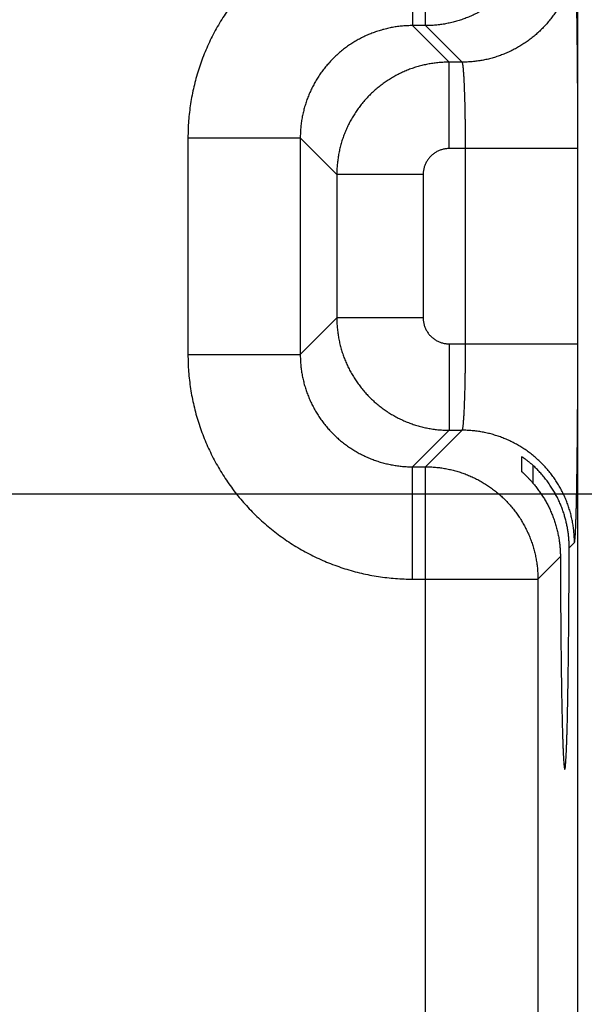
# Model space of a CAD drawing. Header units: inches. Extents: x 0 to 34, y 0 to 22.
# Tile 48 of 80: x 18.063 to 18.455, y 14.868 to 15.551. Entities that reach past the tile are written whole.
import ezdxf

# ---------------------------------------------------------------- set-up
doc = ezdxf.new("R2010")
doc.units = ezdxf.units.IN
doc.header["$LTSCALE"] = 1.87
doc.header["$MEASUREMENT"] = 0
doc.layers.get('0').update_dxf_attribs({"linetype": 'CONTINUOUS'})
doc.layers.add('DIMENSIONS', color=7, linetype='CONTINUOUS')
doc.styles.get("Standard").update_dxf_attribs({"font": 'txt', "width": 0.8})
doc.dimstyles.new('DIMSTYLE_1', dxfattribs={"dimtxt": 0.125, "dimasz": 0.18, "dimexe": 0.18, "dimexo": 0.0625, "dimgap": 0.09, "dimtad": 0, "dimtih": 1, "dimtoh": 1, "dimdec": 3, "dimzin": 4, "dimdsep": 46, "dimtxsty": 'STANDARD', "dimblk": '_FILLED', "dimblk1": '_FILLED', "dimblk2": '_FILLED', "dimcen": 0.09, "dimadec": 0, "dimazin": 0, "dimtp": 0.01, "dimtm": 0.01, "dimtfac": 1, "dimtdec": 3, "dimtofl": 0, "dimtmove": 0, "dimatfit": 3, "dimldrblk": '_FILLED', "dimfxl": 1, "dimtolj": 1, "dimtzin": 4, "dimarcsym": 0})

# ---------------------------------------------------------------- blocks, each defined once
blk = doc.blocks.new('*D5')
at = {"layer": 'DIMENSIONS', "color": 2, "linetype": 'CONTINUOUS'}
blk.add_line((17.71474, 15.22208), (19.28459, 15.22208), dxfattribs=at)
at = {"layer": 'DIMENSIONS', "color": 2, "linetype": 'CONTINUOUS', "width": 0.8}
for s, p in [('[', (19.97209, 15.15958)), (']', (20.57209, 15.15958)), ('1.669', (19.34709, 15.15958)), ('42.39', (20.07209, 15.15958))]:
    blk.add_text(s, height=0.125, dxfattribs=at).set_placement(p)
blk = doc.blocks.new('_FILLED')
at = {"color": 0, "linetype": 'BYBLOCK'}
blk.add_solid([(0, 0), (-1, 0.1736), (-1, -0.1736)], dxfattribs=at)
blk = doc.blocks.new('*D6')
at = {"layer": 'DIMENSIONS', "color": 2, "linetype": 'CONTINUOUS'}
blk.add_line((17.71474, 14.29208), (19.2843, 14.29208), dxfattribs=at)
at = {"layer": 'DIMENSIONS', "color": 2, "linetype": 'CONTINUOUS', "width": 0.8}
for s, p in [('[', (19.9718, 14.22958)), (']', (20.5718, 14.22958)), ('2.599', (19.3468, 14.22958)), ('66.01', (20.0718, 14.22958))]:
    blk.add_text(s, height=0.125, dxfattribs=at).set_placement(p)
blk = doc.blocks.new('*D7')
at = {"layer": 'DIMENSIONS', "color": 2, "linetype": 'CONTINUOUS'}
blk.add_line((17.71474, 13.36208), (19.28402, 13.36208), dxfattribs=at)
at = {"layer": 'DIMENSIONS', "color": 2, "linetype": 'CONTINUOUS', "width": 0.8}
for s, p in [('[', (19.97152, 13.29958)), (']', (20.57152, 13.29958)), ('3.529', (19.34652, 13.29958)), ('89.64', (20.07152, 13.29958))]:
    blk.add_text(s, height=0.125, dxfattribs=at).set_placement(p)
blk = doc.blocks.new('*D8')
at = {"layer": 'DIMENSIONS', "color": 2, "linetype": 'CONTINUOUS'}
blk.add_line((18.03939, 12.68508), (19.28381, 12.68508), dxfattribs=at)
at = {"layer": 'DIMENSIONS', "color": 2, "linetype": 'CONTINUOUS', "width": 0.8}
for s, p in [('[', (19.97131, 12.62258)), (']', (20.67131, 12.62258)), ('4.206', (19.34631, 12.62258)), ('106.83', (20.07131, 12.62258))]:
    blk.add_text(s, height=0.125, dxfattribs=at).set_placement(p)

msp = doc.modelspace()

# ---------------------------------------------------------------- linework, layer by layer
at = {"color": 7, "linetype": 'CONTINUOUS'}
for p, q in [((18.45096, 12.9164), (18.45096, 16.58677)), ((18.34516, 15.54723), (18.34516, 16.17094)), ((18.33613, 15.62521), (18.33613, 15.54723)), ((18.34516, 15.54723), (18.33613, 15.54723)), ((18.33613, 15.54723), (18.3615, 15.52186)), ((18.37053, 15.52186), (18.34516, 15.54723)), ((18.3615, 15.46187), (18.3615, 15.52186)), ((18.37053, 15.52186), (18.3615, 15.52186)), ((18.18016, 15.46924), (18.18016, 15.31893)), ((18.18016, 15.46924), (18.25814, 15.46924)), ((18.25814, 15.46924), (18.25814, 15.31893)), ((18.25814, 15.46924), (18.28351, 15.44387)), ((18.45088, 15.46187), (18.3615, 15.46187)), ((18.37289, 15.3263), (18.37289, 15.46187)), ((18.45088, 15.3263), (18.45088, 15.46187)), ((18.28351, 15.44387), (18.28351, 15.3443)), ((18.3435, 15.44387), (18.28351, 15.44387)), ((18.3435, 15.44387), (18.3435, 15.3443)), ((18.25814, 15.31893), (18.28351, 15.3443)), ((18.3435, 15.3443), (18.28351, 15.3443)), ((18.3615, 15.3263), (18.45088, 15.3263)), ((18.3615, 15.3263), (18.3615, 15.26631)), ((18.18016, 15.31893), (18.25814, 15.31893)), ((18.33613, 15.24094), (18.3615, 15.26631)), ((18.34516, 15.24094), (18.37053, 15.26631)), ((18.3615, 15.26631), (18.37053, 15.26631)), ((18.41192, 15.23769), (18.41192, 15.24798)), ((18.33613, 15.24094), (18.34516, 15.24094)), ((18.33613, 15.16295), (18.33613, 15.24094)), ((18.34516, 14.61723), (18.34516, 15.24094)), ((18.41966, 15.24201), (18.41966, 15.22964)), ((18.44486, 15.18466), (18.44851, 15.18832)), ((18.42314, 15.16295), (18.43875, 15.17855)), ((18.33613, 15.16295), (18.42314, 15.16295)), ((18.42314, 15.16295), (18.42314, 14.69521))]:
    msp.add_line(p, q, dxfattribs=at)
for points, knots in [([(18.33613, 15.62521), (18.33414, 15.62521), (18.33016, 15.62514), (18.32419, 15.62479), (18.31824, 15.62422), (18.31231, 15.62342), (18.30642, 15.6224), (18.30058, 15.62115), (18.29479, 15.61968), (18.28905, 15.61798), (18.28339, 15.61607), (18.2778, 15.61394), (18.2723, 15.6116), (18.26689, 15.60905), (18.26158, 15.60629), (18.25639, 15.60334), (18.25131, 15.60018), (18.24636, 15.59684), (18.24154, 15.59331), (18.23686, 15.5896), (18.23232, 15.5857), (18.22793, 15.58164), (18.22371, 15.57742), (18.21965, 15.57303), (18.21576, 15.56849), (18.21204, 15.56381), (18.20851, 15.55899), (18.20517, 15.55403), (18.20202, 15.54895), (18.19906, 15.54375), (18.19631, 15.53845), (18.19376, 15.53304), (18.19142, 15.52754), (18.18929, 15.52195), (18.18738, 15.51628), (18.18569, 15.51055), (18.18421, 15.50476), (18.18297, 15.49891), (18.18194, 15.49302), (18.18114, 15.4871), (18.18057, 15.48115), (18.18023, 15.4752), (18.18016, 15.47122), (18.18016, 15.46924)], [0, 0, 0, 0, 0.024385, 0.048782, 0.073183, 0.097584, 0.121978, 0.146366, 0.170753, 0.195142, 0.219541, 0.243952, 0.268362, 0.292759, 0.317145, 0.34153, 0.36592, 0.390311, 0.4147, 0.439087, 0.463472, 0.48786, 0.512255, 0.536655, 0.561049, 0.585432, 0.609818, 0.634218, 0.658621, 0.683012, 0.707393, 0.731782, 0.756188, 0.780599, 0.805004, 0.829401, 0.853789, 0.878175, 0.902566, 0.926961, 0.951343, 0.975695, 1, 1, 1, 1]), ([(18.42314, 15.62521), (18.42314, 15.62405), (18.42309, 15.62171), (18.42285, 15.61822), (18.42246, 15.61474), (18.42191, 15.61129), (18.42121, 15.60786), (18.42035, 15.60446), (18.41935, 15.60111), (18.41819, 15.5978), (18.41688, 15.59456), (18.41544, 15.59137), (18.41385, 15.58825), (18.41212, 15.5852), (18.41025, 15.58224), (18.40826, 15.57936), (18.40614, 15.57658), (18.40389, 15.57389), (18.40153, 15.57131), (18.39906, 15.56883), (18.39647, 15.56647), (18.39378, 15.56422), (18.391, 15.5621), (18.38812, 15.56011), (18.38516, 15.55825), (18.38211, 15.55652), (18.37899, 15.55493), (18.3758, 15.55348), (18.37256, 15.55218), (18.36925, 15.55102), (18.3659, 15.55001), (18.3625, 15.54916), (18.35907, 15.54846), (18.35562, 15.54791), (18.35214, 15.54752), (18.34865, 15.54728), (18.34632, 15.54723), (18.34516, 15.54723)], [0, 0, 0, 0, 0.028572, 0.057143, 0.085716, 0.114289, 0.142862, 0.171435, 0.200009, 0.228583, 0.257158, 0.285732, 0.314307, 0.342882, 0.371457, 0.400033, 0.428608, 0.457184, 0.485759, 0.514335, 0.542911, 0.571486, 0.600061, 0.628636, 0.65721, 0.685786, 0.714361, 0.742935, 0.771508, 0.80008, 0.828652, 0.857229, 0.885804, 0.914368, 0.942921, 0.971462, 1, 1, 1, 1]), ([(18.44851, 15.59985), (18.44851, 15.59868), (18.44846, 15.59635), (18.44822, 15.59285), (18.44783, 15.58938), (18.44728, 15.58592), (18.44658, 15.58249), (18.44572, 15.57909), (18.44472, 15.57574), (18.44356, 15.57244), (18.44226, 15.56919), (18.44081, 15.566), (18.43922, 15.56288), (18.43749, 15.55984), (18.43563, 15.55687), (18.43363, 15.554), (18.43151, 15.55121), (18.42927, 15.54852), (18.42691, 15.54594), (18.42443, 15.54347), (18.42185, 15.5411), (18.41916, 15.53886), (18.41637, 15.53674), (18.4135, 15.53474), (18.41053, 15.53288), (18.40749, 15.53115), (18.40437, 15.52956), (18.40118, 15.52812), (18.39793, 15.52681), (18.39463, 15.52566), (18.39128, 15.52465), (18.38788, 15.52379), (18.38445, 15.52309), (18.381, 15.52254), (18.37752, 15.52215), (18.37403, 15.52191), (18.37169, 15.52186), (18.37053, 15.52186)], [0, 0, 0, 0, 0.028569, 0.057138, 0.085708, 0.114278, 0.142849, 0.17142, 0.199991, 0.228563, 0.257135, 0.285707, 0.314279, 0.342852, 0.371424, 0.399997, 0.42857, 0.457143, 0.485716, 0.514289, 0.542862, 0.571435, 0.600008, 0.628581, 0.657153, 0.685725, 0.714297, 0.742869, 0.771441, 0.800012, 0.828583, 0.857153, 0.885723, 0.914293, 0.942862, 0.971431, 1, 1, 1, 1]), ([(18.45088, 15.46187), (18.45088, 15.46364), (18.45088, 15.4672), (18.45087, 15.47253), (18.45087, 15.47786), (18.45085, 15.48316), (18.45084, 15.48844), (18.45082, 15.49367), (18.45079, 15.49886), (18.45077, 15.50399), (18.45074, 15.50906), (18.4507, 15.51406), (18.45067, 15.51898), (18.45063, 15.52381), (18.45058, 15.52855), (18.45053, 15.53319), (18.45049, 15.53772), (18.45043, 15.54213), (18.45038, 15.54643), (18.45032, 15.5506), (18.45026, 15.55463), (18.45019, 15.55853), (18.45013, 15.56228), (18.45006, 15.56587), (18.44998, 15.56931), (18.44991, 15.57259), (18.44983, 15.5757), (18.44976, 15.57864), (18.44968, 15.5814), (18.4496, 15.58399), (18.44951, 15.58638), (18.44943, 15.58859), (18.44934, 15.59061), (18.44925, 15.59244), (18.44917, 15.59407), (18.44908, 15.5955), (18.44899, 15.59672), (18.4489, 15.59775), (18.44881, 15.59856), (18.44872, 15.59918), (18.44863, 15.59958), (18.44857, 15.59979), (18.44851, 15.59985)], [0, 0, 0, 0, 0.038639, 0.0773, 0.115898, 0.154348, 0.19257, 0.230494, 0.268073, 0.305267, 0.342015, 0.378249, 0.413904, 0.448929, 0.483272, 0.516885, 0.549721, 0.581733, 0.61287, 0.64308, 0.672317, 0.700542, 0.727716, 0.753794, 0.778732, 0.802491, 0.825039, 0.846347, 0.866381, 0.885106, 0.902493, 0.918521, 0.933173, 0.946421, 0.95824, 0.96861, 0.977521, 0.984966, 0.990934, 0.995418, 0.998422, 1, 1, 1, 1]), ([(18.33613, 15.54723), (18.33497, 15.54723), (18.33263, 15.54718), (18.32913, 15.54694), (18.32565, 15.54655), (18.32219, 15.546), (18.31875, 15.5453), (18.31536, 15.54444), (18.312, 15.54344), (18.30869, 15.54228), (18.30545, 15.54098), (18.30226, 15.53953), (18.29914, 15.53794), (18.2961, 15.53621), (18.29314, 15.53435), (18.29027, 15.53236), (18.28748, 15.53025), (18.2848, 15.52801), (18.28222, 15.52565), (18.27975, 15.52318), (18.27739, 15.52059), (18.27514, 15.51791), (18.27302, 15.51512), (18.27103, 15.51225), (18.26916, 15.50928), (18.26744, 15.50624), (18.26585, 15.50312), (18.2644, 15.49993), (18.26309, 15.49668), (18.26194, 15.49337), (18.26093, 15.49001), (18.26007, 15.48662), (18.25937, 15.48318), (18.25882, 15.47972), (18.25843, 15.47624), (18.2582, 15.47274), (18.25814, 15.47041), (18.25814, 15.46924)], [0, 0, 0, 0, 0.028597, 0.057199, 0.085802, 0.114402, 0.142998, 0.17159, 0.200176, 0.228755, 0.257326, 0.285887, 0.314437, 0.342976, 0.371504, 0.400026, 0.428546, 0.457068, 0.485595, 0.514129, 0.542671, 0.571222, 0.599782, 0.628349, 0.656921, 0.685497, 0.714075, 0.742656, 0.77124, 0.799827, 0.828415, 0.857005, 0.885598, 0.914193, 0.942793, 0.971395, 1, 1, 1, 1]), ([(18.3615, 15.52186), (18.36033, 15.52186), (18.358, 15.5218), (18.35451, 15.52157), (18.35103, 15.52117), (18.34757, 15.52063), (18.34414, 15.51992), (18.34074, 15.51907), (18.33739, 15.51806), (18.33408, 15.5169), (18.33083, 15.5156), (18.32764, 15.51415), (18.32453, 15.51256), (18.32148, 15.51083), (18.31852, 15.50897), (18.31565, 15.50697), (18.31286, 15.50485), (18.31018, 15.50261), (18.3076, 15.50025), (18.30512, 15.49778), (18.30276, 15.49519), (18.30052, 15.49251), (18.29839, 15.48972), (18.2964, 15.48684), (18.29454, 15.48388), (18.29281, 15.48083), (18.29122, 15.47771), (18.28977, 15.47452), (18.28846, 15.47127), (18.28731, 15.46797), (18.2863, 15.46461), (18.28545, 15.46122), (18.28474, 15.45779), (18.2842, 15.45433), (18.2838, 15.45086), (18.28357, 15.44737), (18.28351, 15.44503), (18.28351, 15.44387)], [0, 0, 0, 0, 0.028586, 0.057172, 0.085755, 0.114336, 0.142917, 0.1715, 0.20008, 0.228659, 0.257242, 0.285826, 0.3144, 0.342955, 0.371499, 0.400043, 0.428595, 0.457154, 0.485719, 0.514281, 0.542843, 0.571412, 0.599992, 0.628575, 0.657154, 0.685735, 0.714322, 0.74291, 0.77149, 0.800066, 0.828644, 0.857223, 0.885791, 0.914345, 0.942893, 0.971443, 1, 1, 1, 1]), ([(18.37289, 15.46187), (18.37289, 15.46284), (18.37289, 15.46477), (18.37288, 15.46768), (18.37287, 15.47056), (18.37285, 15.47343), (18.37282, 15.47627), (18.37279, 15.47907), (18.37276, 15.48184), (18.37271, 15.48456), (18.37267, 15.48723), (18.37262, 15.48983), (18.37256, 15.49237), (18.3725, 15.49484), (18.37243, 15.49723), (18.37236, 15.49954), (18.37228, 15.50175), (18.37221, 15.50388), (18.37212, 15.5059), (18.37203, 15.50782), (18.37194, 15.50964), (18.37185, 15.51134), (18.37175, 15.51292), (18.37165, 15.51439), (18.37155, 15.51573), (18.37144, 15.51695), (18.37133, 15.51803), (18.37122, 15.51898), (18.37111, 15.5198), (18.371, 15.52048), (18.37089, 15.52103), (18.37078, 15.52143), (18.37067, 15.5217), (18.37058, 15.52183), (18.37053, 15.52186)], [0, 0, 0, 0, 0.048389, 0.096657, 0.144691, 0.192381, 0.23962, 0.286302, 0.33232, 0.37757, 0.421943, 0.465325, 0.507605, 0.548675, 0.588436, 0.62681, 0.663723, 0.699086, 0.732815, 0.764822, 0.795029, 0.823375, 0.849802, 0.874244, 0.896638, 0.916927, 0.935064, 0.95101, 0.964734, 0.976214, 0.985439, 0.992415, 0.997194, 1, 1, 1, 1]), ([(18.3615, 15.46187), (18.36111, 15.46187), (18.36033, 15.46184), (18.35917, 15.46173), (18.35801, 15.46154), (18.35686, 15.46127), (18.35573, 15.46093), (18.35462, 15.46051), (18.35355, 15.46003), (18.35251, 15.45947), (18.3515, 15.45885), (18.35054, 15.45816), (18.34963, 15.45741), (18.34877, 15.45661), (18.34796, 15.45574), (18.34721, 15.45483), (18.34653, 15.45387), (18.3459, 15.45287), (18.34535, 15.45183), (18.34486, 15.45075), (18.34444, 15.44965), (18.3441, 15.44852), (18.34383, 15.44737), (18.34364, 15.4462), (18.34353, 15.44504), (18.3435, 15.44426), (18.3435, 15.44387)], [0, 0, 0, 0, 0.041209, 0.082654, 0.124271, 0.165999, 0.207783, 0.249565, 0.291302, 0.333007, 0.374707, 0.416423, 0.458157, 0.499901, 0.541649, 0.583392, 0.625119, 0.666826, 0.70854, 0.750291, 0.792097, 0.833909, 0.875666, 0.917308, 0.958775, 1, 1, 1, 1]), ([(18.28351, 15.3443), (18.28351, 15.34313), (18.28357, 15.34079), (18.2838, 15.3373), (18.2842, 15.33382), (18.28475, 15.33036), (18.28545, 15.32693), (18.28631, 15.32354), (18.28731, 15.32018), (18.28847, 15.31688), (18.28978, 15.31363), (18.29123, 15.31044), (18.29282, 15.30732), (18.29454, 15.30428), (18.2964, 15.30132), (18.2984, 15.29844), (18.30052, 15.29566), (18.30276, 15.29297), (18.30512, 15.29039), (18.3076, 15.28791), (18.31018, 15.28555), (18.31287, 15.28331), (18.31565, 15.28119), (18.31853, 15.27919), (18.32149, 15.27733), (18.32454, 15.2756), (18.32766, 15.27401), (18.33085, 15.27256), (18.3341, 15.27126), (18.3374, 15.2701), (18.34076, 15.2691), (18.34415, 15.26824), (18.34758, 15.26754), (18.35104, 15.26699), (18.35451, 15.2666), (18.358, 15.26636), (18.36034, 15.26631), (18.3615, 15.26631)], [0, 0, 0, 0, 0.028586, 0.057172, 0.085755, 0.114336, 0.142917, 0.1715, 0.20008, 0.228659, 0.257242, 0.285826, 0.3144, 0.342955, 0.371499, 0.400043, 0.428595, 0.457154, 0.485719, 0.514281, 0.542843, 0.571412, 0.599992, 0.628575, 0.657154, 0.685735, 0.714322, 0.74291, 0.77149, 0.800066, 0.828644, 0.857223, 0.885791, 0.914345, 0.942893, 0.971443, 1, 1, 1, 1]), ([(18.3435, 15.3443), (18.3435, 15.34391), (18.34353, 15.34313), (18.34364, 15.34196), (18.34383, 15.3408), (18.3441, 15.33965), (18.34444, 15.33852), (18.34486, 15.33742), (18.34534, 15.33634), (18.3459, 15.3353), (18.34652, 15.3343), (18.34721, 15.33334), (18.34796, 15.33242), (18.34876, 15.33156), (18.34963, 15.33076), (18.35054, 15.33001), (18.3515, 15.32932), (18.3525, 15.3287), (18.35354, 15.32814), (18.35462, 15.32765), (18.35572, 15.32724), (18.35686, 15.3269), (18.35801, 15.32663), (18.35917, 15.32644), (18.36033, 15.32632), (18.36111, 15.3263), (18.3615, 15.3263)], [0, 0, 0, 0, 0.041209, 0.082654, 0.124271, 0.165999, 0.207783, 0.249565, 0.291302, 0.333007, 0.374707, 0.416423, 0.458157, 0.499901, 0.541649, 0.583392, 0.625119, 0.666826, 0.70854, 0.750291, 0.792097, 0.833909, 0.875666, 0.917308, 0.958775, 1, 1, 1, 1]), ([(18.37053, 15.26631), (18.37058, 15.26633), (18.37067, 15.26646), (18.37078, 15.26673), (18.37089, 15.26714), (18.371, 15.26768), (18.37111, 15.26836), (18.37122, 15.26918), (18.37133, 15.27013), (18.37144, 15.27122), (18.37155, 15.27243), (18.37165, 15.27378), (18.37175, 15.27524), (18.37185, 15.27683), (18.37194, 15.27853), (18.37203, 15.28034), (18.37212, 15.28226), (18.37221, 15.28429), (18.37228, 15.28641), (18.37236, 15.28863), (18.37243, 15.29094), (18.3725, 15.29332), (18.37256, 15.29579), (18.37262, 15.29833), (18.37267, 15.30094), (18.37271, 15.30361), (18.37276, 15.30633), (18.37279, 15.30909), (18.37282, 15.3119), (18.37285, 15.31474), (18.37287, 15.3176), (18.37288, 15.32049), (18.37289, 15.32339), (18.37289, 15.32533), (18.37289, 15.3263)], [0, 0, 0, 0, 0.002806, 0.007585, 0.014561, 0.023786, 0.035266, 0.04899, 0.064936, 0.083073, 0.103362, 0.125756, 0.150198, 0.176625, 0.204971, 0.235178, 0.267186, 0.300914, 0.336277, 0.37319, 0.411564, 0.451325, 0.492395, 0.534675, 0.578057, 0.62243, 0.66768, 0.713698, 0.76038, 0.807619, 0.855309, 0.903343, 0.951611, 1, 1, 1, 1]), ([(18.44851, 15.18832), (18.44857, 15.18837), (18.44863, 15.18858), (18.44872, 15.18898), (18.44881, 15.1896), (18.4489, 15.19042), (18.44899, 15.19144), (18.44908, 15.19267), (18.44917, 15.1941), (18.44925, 15.19573), (18.44934, 15.19755), (18.44943, 15.19957), (18.44951, 15.20178), (18.4496, 15.20418), (18.44968, 15.20676), (18.44976, 15.20952), (18.44983, 15.21246), (18.44991, 15.21557), (18.44998, 15.21885), (18.45006, 15.22229), (18.45013, 15.22589), (18.45019, 15.22964), (18.45026, 15.23353), (18.45032, 15.23757), (18.45038, 15.24173), (18.45043, 15.24603), (18.45049, 15.25045), (18.45053, 15.25498), (18.45058, 15.25962), (18.45063, 15.26435), (18.45067, 15.26919), (18.4507, 15.27411), (18.45074, 15.27911), (18.45077, 15.28418), (18.45079, 15.28931), (18.45082, 15.29449), (18.45084, 15.29973), (18.45085, 15.305), (18.45087, 15.31031), (18.45087, 15.31563), (18.45088, 15.32096), (18.45088, 15.32452), (18.45088, 15.3263)], [0, 0, 0, 0, 0.001578, 0.004582, 0.009066, 0.015034, 0.022479, 0.03139, 0.04176, 0.053579, 0.066827, 0.081479, 0.097507, 0.114894, 0.133619, 0.153653, 0.174961, 0.197509, 0.221268, 0.246206, 0.272284, 0.299458, 0.327683, 0.35692, 0.38713, 0.418267, 0.450279, 0.483115, 0.516728, 0.551071, 0.586096, 0.621751, 0.657985, 0.694733, 0.731926, 0.769506, 0.80743, 0.845652, 0.884102, 0.9227, 0.961361, 1, 1, 1, 1]), ([(18.18016, 15.31893), (18.18016, 15.31694), (18.18023, 15.31295), (18.18058, 15.30698), (18.18115, 15.30103), (18.18195, 15.29511), (18.18297, 15.28922), (18.18422, 15.28337), (18.1857, 15.27758), (18.18739, 15.27185), (18.1893, 15.26618), (18.19143, 15.26059), (18.19377, 15.25509), (18.19632, 15.24968), (18.19908, 15.24438), (18.20203, 15.23918), (18.20519, 15.23411), (18.20853, 15.22915), (18.21206, 15.22433), (18.21578, 15.21965), (18.21967, 15.21511), (18.22373, 15.21073), (18.22796, 15.2065), (18.23234, 15.20244), (18.23688, 15.19855), (18.24156, 15.19484), (18.24639, 15.19131), (18.25134, 15.18796), (18.25642, 15.18481), (18.26162, 15.18185), (18.26692, 15.1791), (18.27233, 15.17655), (18.27783, 15.17421), (18.28342, 15.17209), (18.28909, 15.17017), (18.29482, 15.16848), (18.30061, 15.16701), (18.30646, 15.16576), (18.31235, 15.16474), (18.31827, 15.16394), (18.32422, 15.16337), (18.33017, 15.16303), (18.33415, 15.16295), (18.33613, 15.16295)], [0, 0, 0, 0, 0.024385, 0.048782, 0.073183, 0.097584, 0.121978, 0.146366, 0.170753, 0.195142, 0.219541, 0.243952, 0.268362, 0.292759, 0.317145, 0.34153, 0.36592, 0.390311, 0.4147, 0.439087, 0.463472, 0.48786, 0.512255, 0.536655, 0.561049, 0.585432, 0.609818, 0.634218, 0.658621, 0.683012, 0.707393, 0.731782, 0.756188, 0.780599, 0.805004, 0.829401, 0.853789, 0.878175, 0.902566, 0.926961, 0.951343, 0.975695, 1, 1, 1, 1]), ([(18.25814, 15.31893), (18.25814, 15.31776), (18.2582, 15.31542), (18.25843, 15.31193), (18.25882, 15.30844), (18.25937, 15.30498), (18.26007, 15.30155), (18.26093, 15.29815), (18.26194, 15.29479), (18.26309, 15.29149), (18.2644, 15.28824), (18.26584, 15.28505), (18.26743, 15.28193), (18.26916, 15.27889), (18.27102, 15.27593), (18.27301, 15.27306), (18.27513, 15.27028), (18.27737, 15.26759), (18.27972, 15.26501), (18.2822, 15.26254), (18.28478, 15.26018), (18.28746, 15.25794), (18.29025, 15.25582), (18.29312, 15.25382), (18.29609, 15.25196), (18.29913, 15.25023), (18.30225, 15.24864), (18.30544, 15.24719), (18.30869, 15.24589), (18.312, 15.24473), (18.31536, 15.24372), (18.31875, 15.24287), (18.32219, 15.24216), (18.32565, 15.24162), (18.32913, 15.24123), (18.33263, 15.24099), (18.33496, 15.24094), (18.33613, 15.24094)], [0, 0, 0, 0, 0.028597, 0.057199, 0.085802, 0.114402, 0.142998, 0.17159, 0.200176, 0.228755, 0.257326, 0.285887, 0.314437, 0.342976, 0.371504, 0.400026, 0.428546, 0.457068, 0.485595, 0.514129, 0.542671, 0.571222, 0.599782, 0.628349, 0.656921, 0.685497, 0.714075, 0.742656, 0.77124, 0.799827, 0.828415, 0.857005, 0.885598, 0.914193, 0.942793, 0.971395, 1, 1, 1, 1]), ([(18.44851, 15.18832), (18.44851, 15.18949), (18.44846, 15.19182), (18.44822, 15.19531), (18.44783, 15.19879), (18.44728, 15.20225), (18.44658, 15.20568), (18.44572, 15.20907), (18.44472, 15.21242), (18.44356, 15.21573), (18.44226, 15.21898), (18.44081, 15.22216), (18.43922, 15.22528), (18.43749, 15.22833), (18.43563, 15.23129), (18.43363, 15.23417), (18.43151, 15.23695), (18.42927, 15.23964), (18.42691, 15.24222), (18.42443, 15.2447), (18.42185, 15.24706), (18.41916, 15.24931), (18.41637, 15.25143), (18.4135, 15.25342), (18.41053, 15.25528), (18.40749, 15.25701), (18.40437, 15.2586), (18.40118, 15.26005), (18.39793, 15.26135), (18.39463, 15.26251), (18.39128, 15.26352), (18.38788, 15.26437), (18.38445, 15.26508), (18.381, 15.26563), (18.37752, 15.26602), (18.37403, 15.26625), (18.37169, 15.26631), (18.37053, 15.26631)], [0, 0, 0, 0, 0.028569, 0.057138, 0.085708, 0.114278, 0.142849, 0.17142, 0.199991, 0.228563, 0.257135, 0.285707, 0.314279, 0.342852, 0.371424, 0.399997, 0.42857, 0.457143, 0.485716, 0.514289, 0.542862, 0.571435, 0.600008, 0.628581, 0.657153, 0.685725, 0.714297, 0.742869, 0.771441, 0.800012, 0.828583, 0.857153, 0.885723, 0.914293, 0.942862, 0.971431, 1, 1, 1, 1]), ([(18.41192, 15.24798), (18.41192, 15.24799), (18.41196, 15.24798), (18.41201, 15.24796), (18.41212, 15.2479), (18.41226, 15.24781), (18.41246, 15.24769), (18.41269, 15.24754), (18.41298, 15.24734), (18.41331, 15.24712), (18.41369, 15.24685), (18.41412, 15.24655), (18.41459, 15.2462), (18.4151, 15.24581), (18.41566, 15.24538), (18.41626, 15.24491), (18.41689, 15.2444), (18.41755, 15.24385), (18.41824, 15.24327), (18.41894, 15.24265), (18.41942, 15.24222), (18.41966, 15.24201)], [0, 0, 0, 0, 0.002043, 0.00875, 0.020651, 0.03802, 0.061038, 0.089911, 0.124836, 0.165853, 0.213151, 0.266678, 0.326458, 0.392405, 0.464281, 0.541949, 0.624938, 0.712925, 0.805157, 0.901098, 1, 1, 1, 1]), ([(18.34516, 15.24094), (18.34632, 15.24094), (18.34866, 15.24089), (18.35215, 15.24065), (18.35563, 15.24026), (18.35909, 15.23971), (18.36251, 15.239), (18.36591, 15.23815), (18.36926, 15.23714), (18.37257, 15.23598), (18.37582, 15.23468), (18.379, 15.23323), (18.38212, 15.23164), (18.38517, 15.22991), (18.38813, 15.22805), (18.39101, 15.22605), (18.39379, 15.22393), (18.39648, 15.22169), (18.39907, 15.21933), (18.40154, 15.21685), (18.4039, 15.21427), (18.40615, 15.21158), (18.40827, 15.20879), (18.41026, 15.20592), (18.41212, 15.20295), (18.41385, 15.19991), (18.41544, 15.19679), (18.41689, 15.1936), (18.41819, 15.19035), (18.41935, 15.18705), (18.42036, 15.18369), (18.42121, 15.1803), (18.42192, 15.17687), (18.42246, 15.17341), (18.42286, 15.16994), (18.42309, 15.16645), (18.42314, 15.16412), (18.42314, 15.16295)], [0, 0, 0, 0, 0.028572, 0.057143, 0.085716, 0.114289, 0.142862, 0.171435, 0.200009, 0.228583, 0.257158, 0.285732, 0.314307, 0.342882, 0.371457, 0.400033, 0.428608, 0.457184, 0.485759, 0.514335, 0.542911, 0.571486, 0.600061, 0.628636, 0.65721, 0.685786, 0.714361, 0.742935, 0.771508, 0.80008, 0.828652, 0.857229, 0.885804, 0.914368, 0.942921, 0.971462, 1, 1, 1, 1]), ([(18.41966, 15.22964), (18.41942, 15.22992), (18.41895, 15.23045), (18.41825, 15.23123), (18.41757, 15.23197), (18.41693, 15.23267), (18.41631, 15.23331), (18.41572, 15.23391), (18.41518, 15.23446), (18.41468, 15.23496), (18.41422, 15.23542), (18.4138, 15.23582), (18.41343, 15.23618), (18.4131, 15.2365), (18.41281, 15.23678), (18.41257, 15.23701), (18.41237, 15.23721), (18.4122, 15.23737), (18.41208, 15.23749), (18.41199, 15.23758), (18.41195, 15.23764), (18.41192, 15.23768), (18.41192, 15.23769)], [0, 0, 0, 0, 0.097524, 0.191499, 0.281267, 0.366347, 0.446668, 0.521729, 0.591081, 0.654627, 0.712528, 0.764678, 0.811089, 0.851952, 0.887421, 0.917591, 0.942698, 0.962933, 0.978567, 0.989791, 0.99685, 1, 1, 1, 1]), ([(18.44129, 15.20808), (18.44097, 15.20913), (18.44026, 15.21121), (18.43907, 15.21429), (18.43775, 15.21733), (18.43628, 15.22033), (18.43467, 15.22329), (18.43293, 15.22618), (18.43105, 15.22902), (18.42903, 15.23179), (18.42688, 15.23448), (18.4246, 15.23709), (18.4222, 15.23961), (18.42052, 15.24122), (18.41966, 15.24201)], [0, 0, 0, 0, 0.080698, 0.161826, 0.243355, 0.325392, 0.407915, 0.490983, 0.574605, 0.658738, 0.743414, 0.828521, 0.914076, 1, 1, 1, 1]), ([(18.41966, 15.22964), (18.42036, 15.22883), (18.42173, 15.22717), (18.42368, 15.22461), (18.42551, 15.22199), (18.42722, 15.2193), (18.42882, 15.21657), (18.4303, 15.21378), (18.43166, 15.21096), (18.43249, 15.20904), (18.43288, 15.20808)], [0, 0, 0, 0, 0.127219, 0.253841, 0.379779, 0.505138, 0.629854, 0.753882, 0.877304, 1, 1, 1, 1]), ([(18.43288, 15.20808), (18.43331, 15.20703), (18.43412, 15.20492), (18.4352, 15.2017), (18.43614, 15.19845), (18.43693, 15.19518), (18.43759, 15.19189), (18.4381, 15.18857), (18.43846, 15.18524), (18.43869, 15.1819), (18.43874, 15.17967), (18.43875, 15.17855)], [0, 0, 0, 0, 0.112456, 0.224401, 0.335824, 0.446881, 0.557725, 0.668326, 0.778834, 0.889403, 1, 1, 1, 1]), ([(18.44486, 15.18466), (18.44486, 15.18566), (18.44483, 15.18764), (18.44466, 15.1906), (18.44439, 15.19356), (18.444, 15.1965), (18.4435, 15.19943), (18.44288, 15.20233), (18.44215, 15.20522), (18.44159, 15.20713), (18.44129, 15.20808)], [0, 0, 0, 0, 0.125074, 0.249956, 0.374653, 0.499371, 0.624165, 0.749095, 0.874369, 1, 1, 1, 1]), ([(18.44179, 15.03096), (18.44181, 15.03096), (18.44192, 15.03097), (18.44198, 15.03132), (18.44211, 15.03175), (18.44221, 15.03252), (18.44232, 15.03348), (18.44243, 15.03471), (18.44254, 15.03617), (18.44265, 15.03788), (18.44276, 15.03982), (18.44287, 15.042), (18.44298, 15.04441), (18.44308, 15.04705), (18.44319, 15.04991), (18.44329, 15.053), (18.44339, 15.0563), (18.44349, 15.05982), (18.44358, 15.06354), (18.44368, 15.06746), (18.44377, 15.07158), (18.44385, 15.07589), (18.44394, 15.08039), (18.44402, 15.08506), (18.4441, 15.08991), (18.44417, 15.09492), (18.44425, 15.10009), (18.44431, 15.10541), (18.44438, 15.11087), (18.44444, 15.11647), (18.4445, 15.1222), (18.44455, 15.12804), (18.4446, 15.134), (18.44465, 15.14007), (18.44469, 15.14622), (18.44473, 15.15247), (18.44476, 15.15879), (18.44479, 15.16518), (18.44482, 15.17163), (18.44484, 15.17813), (18.44485, 15.18248), (18.44486, 15.18466)], [0, 0, 0, 0, 0.000352, 0.00208, 0.005331, 0.010155, 0.016561, 0.024544, 0.034098, 0.04521, 0.057865, 0.072049, 0.087737, 0.104915, 0.123552, 0.143627, 0.165112, 0.187971, 0.212183, 0.237701, 0.264502, 0.29254, 0.321778, 0.352181, 0.383693, 0.416288, 0.449902, 0.484503, 0.520035, 0.556447, 0.593698, 0.631719, 0.670477, 0.7099, 0.749945, 0.790554, 0.83166, 0.873224, 0.915166, 0.95745, 1, 1, 1, 1]), ([(18.43875, 15.17855), (18.43875, 15.17638), (18.43877, 15.17206), (18.43879, 15.16561), (18.43882, 15.15921), (18.43886, 15.15288), (18.43889, 15.14664), (18.43894, 15.14047), (18.43898, 15.1344), (18.43903, 15.12844), (18.43909, 15.12258), (18.43914, 15.11685), (18.4392, 15.11124), (18.43927, 15.10577), (18.43934, 15.10044), (18.43941, 15.09526), (18.43948, 15.09023), (18.43956, 15.08538), (18.43964, 15.08069), (18.43973, 15.07618), (18.43982, 15.07186), (18.43991, 15.06773), (18.44, 15.06379), (18.44009, 15.06006), (18.44019, 15.05653), (18.44029, 15.05321), (18.44039, 15.05011), (18.4405, 15.04723), (18.4406, 15.04458), (18.44071, 15.04215), (18.44082, 15.03996), (18.44093, 15.038), (18.44104, 15.03628), (18.44115, 15.0348), (18.44126, 15.03356), (18.44138, 15.03257), (18.44147, 15.0318), (18.44161, 15.03134), (18.44165, 15.03099), (18.44177, 15.03096), (18.44179, 15.03096)], [0, 0, 0, 0, 0.044049, 0.087764, 0.131066, 0.173917, 0.216236, 0.257982, 0.299086, 0.339489, 0.379147, 0.417986, 0.455972, 0.493034, 0.529133, 0.564214, 0.598222, 0.631124, 0.662856, 0.69339, 0.722673, 0.750668, 0.777338, 0.802637, 0.826543, 0.849009, 0.870015, 0.889525, 0.907513, 0.923958, 0.93883, 0.952118, 0.963796, 0.973853, 0.982277, 0.989056, 0.994189, 0.997682, 0.999582, 1, 1, 1, 1])]:
    msp.add_open_spline(points, degree=3, knots=knots, dxfattribs=at)

# ---------------------------------------------------------------- dimensions: what is measured, and where the dimension line sits
at = {"layer": 'DIMENSIONS', "color": 2, "linetype": 'CONTINUOUS'}
for feature_location, offset, origin, picture, middle in [((17.71474, 15.22208), (1.56984, 0), (17.65224, 16.89108), '*D5', (20.00959, 15.22208)), ((17.71474, 14.29208), (1.56956, 0), (17.65224, 16.89108), '*D6', (20.0093, 14.29208)), ((17.71474, 13.36208), (1.56927, 0), (17.65224, 16.89108), '*D7', (20.00902, 13.36208)), ((18.03939, 12.68508), (1.24442, 0), (17.97689, 16.89108), '*D8', (20.05881, 12.68508))]:
    dim = msp.add_ordinate_dim(feature_location=feature_location, offset=offset, dtype=0, origin=origin, dimstyle='DIMSTYLE_1', dxfattribs=at)
    dim.commit()
    dim.dimension.update_dxf_attribs({"geometry": picture, "text_midpoint": middle})

doc.saveas('drawing.dxf')
